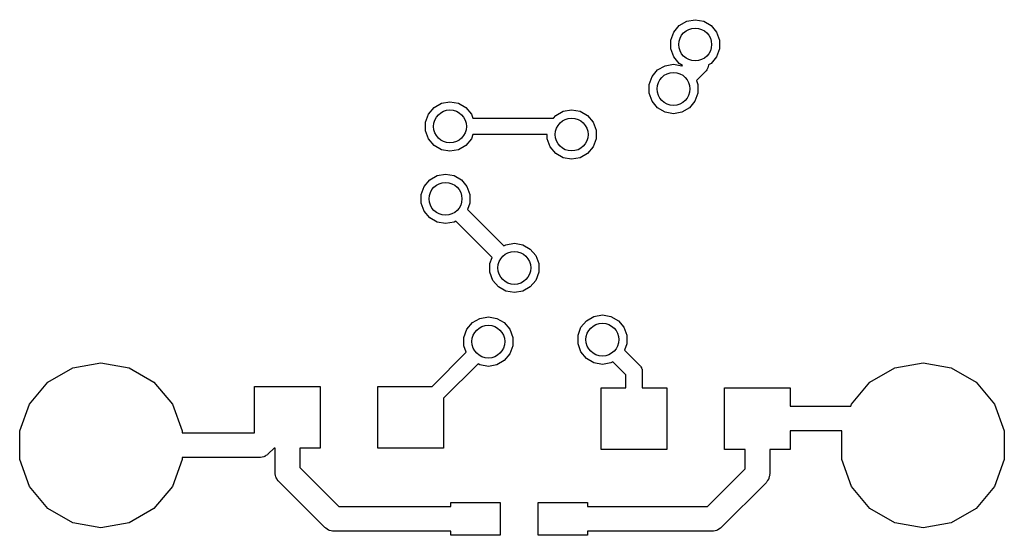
# Model space of a CAD drawing. Extents: x 85.4 to 167.1, y -165.3 to -88.8.
# Tile 6 of 12: x 144.8 to 156.7, y -147.5 to -141.2. Entities that reach past the tile are written whole.
import ezdxf

# ---------------------------------------------------------------- set-up
doc = ezdxf.new("R2010")
doc.units = 0
doc.header["$MEASUREMENT"] = 0
doc.layers.add('BLACK', color=7, linetype='CONTINUOUS')

msp = doc.modelspace()

# ---------------------------------------------------------------- linework, layer by layer
at = {"layer": 'Black'}
for p, q in [((152.718, -141.375), (152.785, -141.295)), ((152.785, -141.295), (152.876, -141.243)), ((152.876, -141.243), (152.979, -141.224)), ((152.979, -141.224), (153.082, -141.243)), ((153.082, -141.243), (153.173, -141.295)), ((153.173, -141.295), (153.24, -141.375)), ((152.682, -141.473), (152.718, -141.375)), ((153.24, -141.375), (153.276, -141.473)), ((152.682, -141.578), (152.682, -141.473)), ((153.276, -141.473), (153.276, -141.578)), ((152.718, -141.676), (152.682, -141.578)), ((152.785, -141.756), (152.718, -141.676)), ((153.24, -141.676), (153.173, -141.756)), ((153.276, -141.578), (153.24, -141.676)), ((152.522, -141.836), (152.612, -141.784)), ((152.612, -141.784), (152.715, -141.766)), ((152.715, -141.766), (152.818, -141.784)), ((152.826, -141.78), (152.785, -141.756)), ((152.818, -141.784), (152.82, -141.785)), ((152.82, -141.785), (152.826, -141.78)), ((153.136, -141.793), (153.133, -141.809)), ((153.14, -141.778), (153.136, -141.793)), ((153.173, -141.756), (153.14, -141.775)), ((153.14, -141.775), (153.14, -141.778)), ((152.419, -142.014), (152.455, -141.916)), ((152.455, -141.916), (152.522, -141.836)), ((153.104, -141.855), (152.994, -141.965)), ((153.107, -141.851), (153.104, -141.855)), ((153.111, -141.847), (153.107, -141.851)), ((153.119, -141.833), (153.111, -141.847)), ((153.129, -141.819), (153.119, -141.833)), ((153.13, -141.814), (153.129, -141.819)), ((153.133, -141.809), (153.13, -141.814)), ((152.419, -142.119), (152.419, -142.014)), ((152.994, -141.965), (153.012, -142.014)), ((153.012, -142.014), (153.012, -142.119)), ((152.455, -142.217), (152.419, -142.119)), ((153.012, -142.119), (152.976, -142.217)), ((149.803, -142.293), (149.893, -142.24)), ((149.893, -142.24), (149.996, -142.222)), ((149.996, -142.222), (150.099, -142.24)), ((150.099, -142.24), (150.19, -142.293)), ((152.522, -142.297), (152.455, -142.217)), ((152.976, -142.217), (152.909, -142.297)), ((149.7, -142.471), (149.736, -142.373)), ((149.736, -142.373), (149.803, -142.293)), ((150.19, -142.293), (150.257, -142.373)), ((150.257, -142.373), (150.276, -142.423)), ((151.256, -142.423), (151.283, -142.391)), ((151.283, -142.391), (151.373, -142.339)), ((151.373, -142.339), (151.476, -142.321)), ((151.476, -142.321), (151.579, -142.339)), ((151.579, -142.339), (151.67, -142.391)), ((151.67, -142.391), (151.737, -142.472)), ((152.612, -142.35), (152.522, -142.297)), ((152.715, -142.368), (152.612, -142.35)), ((152.818, -142.35), (152.715, -142.368)), ((152.909, -142.297), (152.818, -142.35)), ((149.7, -142.576), (149.7, -142.471)), ((150.276, -142.423), (151.256, -142.423)), ((151.737, -142.472), (151.773, -142.57)), ((149.736, -142.674), (149.7, -142.576)), ((150.276, -142.623), (150.257, -142.674)), ((151.18, -142.623), (150.276, -142.623)), ((151.18, -142.674), (151.18, -142.623)), ((151.773, -142.57), (151.773, -142.674)), ((149.803, -142.754), (149.736, -142.674)), ((149.893, -142.806), (149.803, -142.754)), ((150.19, -142.754), (150.099, -142.806)), ((150.257, -142.674), (150.19, -142.754)), ((151.216, -142.773), (151.18, -142.674)), ((151.773, -142.674), (151.737, -142.773)), ((149.996, -142.824), (149.893, -142.806)), ((150.099, -142.806), (149.996, -142.824)), ((151.283, -142.853), (151.216, -142.773)), ((151.373, -142.905), (151.283, -142.853)), ((151.67, -142.853), (151.579, -142.905)), ((151.737, -142.773), (151.67, -142.853)), ((151.476, -142.923), (151.373, -142.905)), ((151.579, -142.905), (151.476, -142.923)), ((149.749, -143.173), (149.839, -143.121)), ((149.839, -143.121), (149.942, -143.103)), ((149.942, -143.103), (150.045, -143.121)), ((150.045, -143.121), (150.136, -143.173)), ((149.681, -143.253), (149.749, -143.173)), ((150.136, -143.173), (150.203, -143.253)), ((149.646, -143.352), (149.681, -143.253)), ((149.646, -143.456), (149.646, -143.352)), ((150.203, -143.253), (150.239, -143.352)), ((150.239, -143.352), (150.239, -143.456)), ((149.681, -143.555), (149.646, -143.456)), ((150.239, -143.456), (150.21, -143.535)), ((149.749, -143.635), (149.681, -143.555)), ((150.21, -143.535), (150.651, -143.976)), ((149.839, -143.687), (149.749, -143.635)), ((149.942, -143.705), (149.839, -143.687)), ((150.045, -143.687), (149.942, -143.705)), ((150.067, -143.675), (150.045, -143.687)), ((150.51, -144.118), (150.067, -143.675)), ((150.651, -143.976), (150.676, -143.962)), ((150.676, -143.962), (150.779, -143.944)), ((150.779, -143.944), (150.882, -143.962)), ((150.882, -143.962), (150.972, -144.015)), ((150.972, -144.015), (151.04, -144.095)), ((150.482, -144.193), (150.51, -144.118)), ((150.482, -144.298), (150.482, -144.193)), ((151.04, -144.095), (151.075, -144.193)), ((151.075, -144.193), (151.075, -144.298)), ((150.518, -144.396), (150.482, -144.298)), ((151.075, -144.298), (151.04, -144.396)), ((150.585, -144.476), (150.518, -144.396)), ((151.04, -144.396), (150.972, -144.476)), ((150.676, -144.528), (150.585, -144.476)), ((150.779, -144.546), (150.676, -144.528)), ((150.882, -144.528), (150.779, -144.546)), ((150.972, -144.476), (150.882, -144.528)), ((150.202, -144.991), (150.269, -144.911)), ((150.269, -144.911), (150.36, -144.859)), ((150.36, -144.859), (150.463, -144.841)), ((150.463, -144.841), (150.566, -144.859)), ((150.566, -144.859), (150.656, -144.911)), ((150.656, -144.911), (150.724, -144.991)), ((151.589, -144.967), (151.657, -144.887)), ((151.657, -144.887), (151.747, -144.835)), ((151.747, -144.835), (151.85, -144.817)), ((151.85, -144.817), (151.953, -144.835)), ((151.953, -144.835), (152.044, -144.887)), ((152.044, -144.887), (152.111, -144.967)), ((150.166, -145.09), (150.202, -144.991)), ((150.724, -144.991), (150.759, -145.09)), ((151.554, -145.065), (151.589, -144.967)), ((152.111, -144.967), (152.147, -145.065)), ((150.166, -145.194), (150.166, -145.09)), ((150.759, -145.09), (150.759, -145.194)), ((151.554, -145.17), (151.554, -145.065)), ((152.147, -145.065), (152.147, -145.17)), ((149.778, -145.688), (150.194, -145.271)), ((150.194, -145.271), (150.166, -145.194)), ((150.759, -145.194), (150.724, -145.292)), ((151.589, -145.268), (151.554, -145.17)), ((151.657, -145.348), (151.589, -145.268)), ((152.147, -145.17), (152.119, -145.245)), ((152.119, -145.245), (152.306, -145.432)), ((145.407, -145.46), (145.75, -145.399)), ((145.75, -145.399), (146.093, -145.46)), ((150.656, -145.373), (150.566, -145.425)), ((150.724, -145.292), (150.656, -145.373)), ((151.747, -145.401), (151.657, -145.348)), ((151.978, -145.387), (151.953, -145.401)), ((152.135, -145.544), (151.978, -145.387)), ((155.407, -145.46), (155.75, -145.399)), ((155.75, -145.399), (156.093, -145.46)), ((145.105, -145.634), (145.407, -145.46)), ((146.093, -145.46), (146.395, -145.634)), ((150.337, -145.411), (149.919, -145.829)), ((150.36, -145.425), (150.337, -145.411)), ((150.463, -145.443), (150.36, -145.425)), ((150.566, -145.425), (150.463, -145.443)), ((151.85, -145.419), (151.747, -145.401)), ((151.953, -145.401), (151.85, -145.419)), ((152.306, -145.432), (152.309, -145.436)), ((152.309, -145.436), (152.312, -145.439)), ((152.312, -145.439), (152.319, -145.45)), ((152.319, -145.45), (152.326, -145.461)), ((152.326, -145.461), (152.327, -145.465)), ((152.327, -145.465), (152.329, -145.469)), ((152.329, -145.469), (152.332, -145.482)), ((152.332, -145.482), (152.335, -145.494)), ((152.335, -145.494), (152.335, -145.499)), ((152.335, -145.499), (152.335, -145.503)), ((152.335, -145.503), (152.335, -145.703)), ((155.105, -145.634), (155.407, -145.46)), ((156.093, -145.46), (156.395, -145.634)), ((144.881, -145.901), (145.105, -145.634)), ((146.395, -145.634), (146.62, -145.901)), ((152.135, -145.703), (152.135, -145.544)), ((154.881, -145.901), (155.105, -145.634)), ((156.395, -145.634), (156.62, -145.901)), ((147.619, -146.25), (147.619, -145.688)), ((147.619, -145.688), (148.419, -145.688)), ((148.419, -145.688), (148.419, -146.438)), ((149.119, -146.438), (149.119, -145.688)), ((149.119, -145.688), (149.778, -145.688)), ((151.835, -146.453), (151.835, -145.703)), ((151.835, -145.703), (152.135, -145.703)), ((152.335, -145.703), (152.635, -145.703)), ((152.635, -145.703), (152.635, -146.453)), ((153.335, -146.453), (153.335, -145.703)), ((153.335, -145.703), (154.135, -145.703)), ((154.135, -145.703), (154.135, -145.928)), ((149.919, -145.829), (149.919, -146.438)), ((144.762, -146.229), (144.881, -145.901)), ((146.62, -145.901), (146.739, -146.229)), ((154.135, -145.928), (154.871, -145.928)), ((154.871, -145.928), (154.881, -145.901)), ((156.62, -145.901), (156.739, -146.229)), ((144.762, -146.577), (144.762, -146.229)), ((146.739, -146.229), (146.739, -146.253)), ((154.762, -146.228), (154.135, -146.228)), ((154.135, -146.228), (154.135, -146.453)), ((154.762, -146.229), (154.762, -146.228)), ((154.762, -146.577), (154.762, -146.229)), ((156.739, -146.229), (156.739, -146.577)), ((146.739, -146.253), (147.616, -146.253)), ((147.616, -146.253), (147.619, -146.25)), ((147.856, -146.438), (147.785, -146.509)), ((147.869, -146.438), (147.856, -146.438)), ((147.869, -146.738), (147.869, -146.438)), ((148.419, -146.438), (148.169, -146.438)), ((148.169, -146.438), (148.169, -146.675)), ((149.919, -146.438), (149.119, -146.438)), ((152.635, -146.453), (151.835, -146.453)), ((153.585, -146.453), (153.335, -146.453)), ((153.585, -146.691), (153.585, -146.453)), ((154.135, -146.453), (153.885, -146.453)), ((153.885, -146.453), (153.885, -146.753)), ((144.881, -146.905), (144.762, -146.577)), ((146.739, -146.577), (146.62, -146.905)), ((147.679, -146.553), (146.739, -146.553)), ((146.739, -146.553), (146.739, -146.577)), ((147.685, -146.552), (147.679, -146.553)), ((147.692, -146.552), (147.685, -146.552)), ((147.711, -146.547), (147.692, -146.552)), ((147.73, -146.544), (147.711, -146.547)), ((147.736, -146.541), (147.73, -146.544)), ((147.742, -146.539), (147.736, -146.541)), ((147.758, -146.528), (147.742, -146.539)), ((147.775, -146.518), (147.758, -146.528)), ((147.779, -146.513), (147.775, -146.518)), ((147.785, -146.509), (147.779, -146.513)), ((154.881, -146.905), (154.762, -146.577)), ((156.739, -146.577), (156.62, -146.905)), ((148.169, -146.675), (148.643, -147.149)), ((153.127, -147.149), (153.585, -146.691)), ((147.87, -146.744), (147.869, -146.738)), ((147.87, -146.751), (147.87, -146.744)), ((147.875, -146.77), (147.87, -146.751)), ((147.878, -146.789), (147.875, -146.77)), ((147.881, -146.795), (147.878, -146.789)), ((147.883, -146.801), (147.881, -146.795)), ((147.894, -146.817), (147.883, -146.801)), ((147.904, -146.834), (147.894, -146.817)), ((147.909, -146.838), (147.904, -146.834)), ((147.913, -146.844), (147.909, -146.838)), ((153.86, -146.832), (153.85, -146.849)), ((153.871, -146.816), (153.86, -146.832)), ((153.873, -146.81), (153.871, -146.816)), ((153.876, -146.804), (153.873, -146.81)), ((153.88, -146.785), (153.876, -146.804)), ((153.885, -146.766), (153.88, -146.785)), ((153.885, -146.753), (153.884, -146.759)), ((153.884, -146.759), (153.885, -146.766)), ((145.105, -147.172), (144.881, -146.905)), ((146.62, -146.905), (146.395, -147.172)), ((148.474, -147.405), (147.913, -146.844)), ((153.841, -146.859), (153.295, -147.405)), ((153.845, -146.854), (153.841, -146.859)), ((153.85, -146.849), (153.845, -146.854)), ((155.105, -147.172), (154.881, -146.905)), ((156.62, -146.905), (156.395, -147.172)), ((145.407, -147.346), (145.105, -147.172)), ((146.395, -147.172), (146.093, -147.346)), ((148.643, -147.149), (150.008, -147.149)), ((150.008, -147.149), (150.008, -147.099)), ((150.008, -147.099), (150.608, -147.099)), ((150.608, -147.099), (150.608, -147.499)), ((151.07, -147.499), (151.07, -147.099)), ((151.07, -147.099), (151.67, -147.099)), ((151.67, -147.099), (151.67, -147.149)), ((151.67, -147.149), (153.127, -147.149)), ((155.407, -147.346), (155.105, -147.172)), ((156.395, -147.172), (156.093, -147.346)), ((145.75, -147.407), (145.407, -147.346)), ((146.093, -147.346), (145.75, -147.407)), ((148.48, -147.409), (148.474, -147.405)), ((148.484, -147.414), (148.48, -147.409)), ((148.501, -147.424), (148.484, -147.414)), ((148.517, -147.435), (148.501, -147.424)), ((148.524, -147.437), (148.517, -147.435)), ((153.252, -147.435), (153.246, -147.437)), ((153.268, -147.424), (153.252, -147.435)), ((153.285, -147.414), (153.268, -147.424)), ((153.29, -147.409), (153.285, -147.414)), ((153.295, -147.405), (153.29, -147.409)), ((155.75, -147.407), (155.407, -147.346)), ((156.093, -147.346), (155.75, -147.407)), ((148.529, -147.44), (148.524, -147.437)), ((148.549, -147.444), (148.529, -147.44)), ((148.567, -147.449), (148.549, -147.444)), ((148.574, -147.448), (148.567, -147.449)), ((148.581, -147.449), (148.574, -147.448)), ((150.008, -147.449), (148.581, -147.449)), ((150.008, -147.499), (150.008, -147.449)), ((150.608, -147.499), (150.008, -147.499)), ((151.67, -147.499), (151.07, -147.499)), ((153.189, -147.449), (151.67, -147.449)), ((151.67, -147.449), (151.67, -147.499)), ((153.196, -147.448), (153.189, -147.449)), ((153.202, -147.449), (153.196, -147.448)), ((153.221, -147.444), (153.202, -147.449)), ((153.24, -147.44), (153.221, -147.444)), ((153.246, -147.437), (153.24, -147.44))]:
    msp.add_line(p, q, dxfattribs=at)
for centre in [(152.979, -141.526), (152.715, -142.067), (149.996, -142.523), (151.476, -142.622), (149.942, -143.404), (150.779, -144.245), (151.85, -145.118), (150.463, -145.142)]:
    msp.add_circle(centre, 0.2, dxfattribs=at)

doc.saveas('drawing.dxf')
